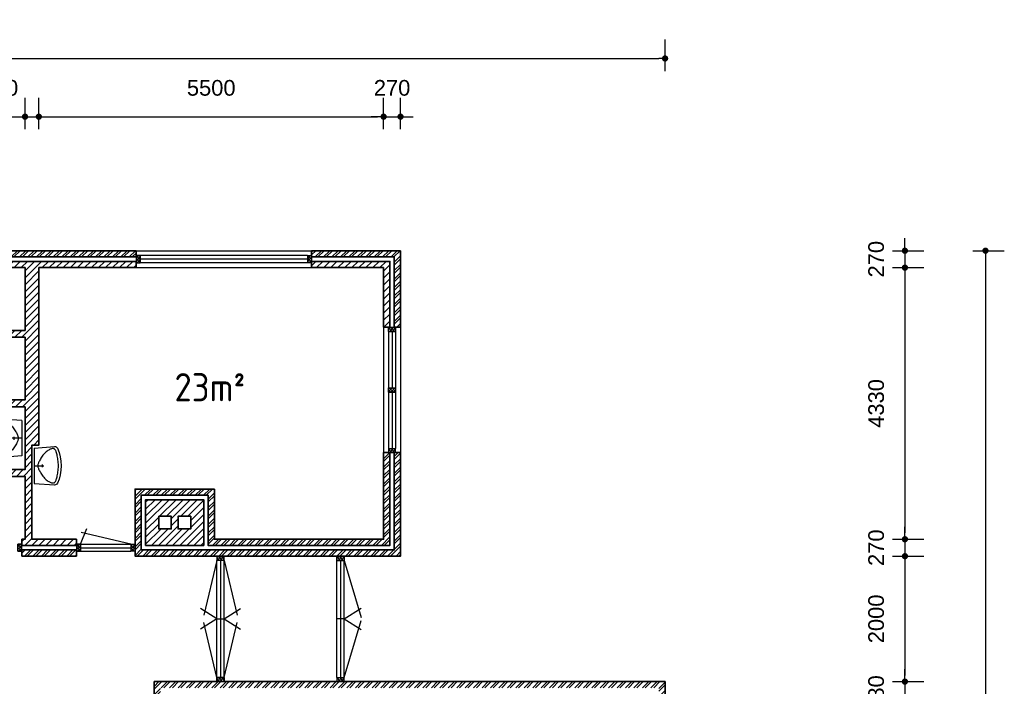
# Model space of a CAD drawing. Header units: millimetres. Extents: x 191 to 145850, y 32 to 50346.
# Tile 6 of 15: x 20575 to 36281, y 19783 to 30411. Entities that reach past the tile are written whole.
import ezdxf

# ---------------------------------------------------------------- set-up
doc = ezdxf.new("R2010")
doc.units = ezdxf.units.MM
for name, color, linetype, lineweight in [('Arceringen', 1, 'Continuous', 13), ('Binnenwand', 2, 'Continuous', 35), ('Buitenwand', 3, 'Continuous', 35), ('Deuren Bi', 1, 'Continuous', 25), ('Kozijn Bi', 1, 'Continuous', 25), ('Kozijn Bu', 5, 'Continuous', 25), ('Maatvoering', 7, 'Continuous', 25)]:
    doc.layers.add(name, color=color, linetype=linetype, lineweight=lineweight)
doc.layers.add('Sanitair', color=7, linetype='Continuous')
doc.styles.add('ISO', font='ISOCP3')
doc.styles.get("Standard").update_dxf_attribs({"font": 'ARIAL.TTF'})
doc.dimstyles.new('Ian1', dxfattribs={"dimscale": 100, "dimtxt": 2.5, "dimasz": 1, "dimexe": 3, "dimexo": 4, "dimgap": 3.3, "dimtad": 1, "dimdec": 0, "dimzin": 1, "dimdsep": 46, "dimtxsty": 'Standard', "dimblk": 'DOT', "dimcen": 1, "dimdle": 1, "dimclrd": 7, "dimclre": 7, "dimclrt": 7, "dimadec": 0, "dimazin": 0, "dimtfac": 1, "dimtdec": 0, "dimtix": 1, "dimtmove": 0, "dimatfit": 3, "dimfxl": 2, "dimfxlon": 1, "dimtolj": 1, "dimtzin": 0, "dimarcsym": 0})

# ---------------------------------------------------------------- blocks, each defined once
blk = doc.blocks.new('$STIJLDR')
at = {"color": 0, "linetype": 'ByBlock'}
for p, q in [((1, 1), (0, 1)), ((0, 1), (0, 0)), ((0, 0), (1, 0)), ((1, 1), (1, 0))]:
    blk.add_line(p, q, dxfattribs=at)
at = {"color": 0, "linetype": 'ByBlock', "flags": 9}
for tag, p in [('ZLR', (0.02, 0.52)), ('ZLL', (0.02, 0.35)), ('KB', (0.02, 0.85)), ('KH', (0.02, 0.68)), ('BL', (0.02, 0.18)), ('NGM', (0.02, 0.01)), ('SPL', (0.51, 0.18)), ('KHD', (0.51, 0.85)), ('KHB', (0.51, 0.68)), ('ODD', (0.51, 0.52)), ('DD', (0.51, 0.35))]:
    blk.add_attdef(tag, p, '', height=0.136, dxfattribs=at)
blk = doc.blocks.new('$STIJL')
at = {"color": 0, "linetype": 'ByBlock'}
for p, q in [((1, 1), (0, 1)), ((0, 1), (0, 0)), ((0, 0), (1, 0)), ((1, 1), (1, 0))]:
    blk.add_line(p, q, dxfattribs=at)
blk = doc.blocks.new('$STIJLKZ')
at = {"color": 0, "linetype": 'ByBlock'}
for p, q in [((1, 1), (0, 1)), ((0, 1), (0, 0)), ((0, 0), (1, 0)), ((1, 1), (1, 0))]:
    blk.add_line(p, q, dxfattribs=at)
at = {"color": 0, "linetype": 'ByBlock', "flags": 9}
for tag, p in [('KB', (0.02, 0.85)), ('KH', (0.02, 0.68)), ('BWH', (0.02, 0.52)), ('NGM', (0.02, 0.35)), ('KHD', (0.02, 0.18)), ('KHB', (0.02, 0.01)), ('VSB', (0.51, 0.18)), ('ATS', (0.51, 0.85)), ('ATD', (0.51, 0.68)), ('SPL', (0.51, 0.52)), ('SP', (0.51, 0.01)), ('RDS', (0.51, 0.35))]:
    blk.add_attdef(tag, p, '', height=0.136, dxfattribs=at)
blk = doc.blocks.new('H741-01-')
at = {"layer": 'Sanitair', "color": 0, "linetype": 'ByBlock'}
for p, q in [((19, -20), (-6, -343)), ((19, -20), (581, -20)), ((277, -149), (323, -149)), ((300, -20), (300, -176)), ((581, -20), (606, -343))]:
    blk.add_line(p, q, dxfattribs=at)
blk.add_lwpolyline([(570, -298), (573, -307), (574, -315), (575, -323), (574, -329), (572, -335), (570, -341), (566, -346), (561, -350), (556, -355), (549, -359), (540, -364), (531, -368), (520, -372), (507, -376), (493, -380), (477, -384), (459, -388), (439, -392), (418, -395), (396, -399), (373, -401), (349, -404), (325, -405), (300, -405), (275, -405), (251, -404), (227, -401), (204, -399), (182, -395), (161, -392), (141, -388), (123, -384), (107, -380), (93, -376), (80, -372), (69, -368), (60, -364), (51, -359), (44, -355), (39, -350), (34, -346), (30, -341), (28, -335), (26, -329), (25, -323), (26, -315), (27, -307), (30, -298), (33, -287), (37, -276), (43, -264), (49, -251), (57, -238), (66, -224), (77, -211), (89, -198), (102, -185), (117, -172), (132, -160), (148, -148), (164, -137), (180, -127), (196, -118), (210, -109), (224, -102), (237, -96), (249, -90), (260, -86), (270, -83), (280, -80), (290, -79), (300, -78), (310, -79), (320, -80), (330, -83), (340, -86), (351, -90), (363, -96), (376, -102), (390, -109), (404, -118), (420, -127), (436, -137), (452, -148), (468, -160), (483, -172), (498, -185), (511, -198), (523, -211), (534, -224), (543, -238), (551, -251), (557, -264), (563, -276), (567, -287)], close=True, dxfattribs=at)
for centre, radius, start, end in [((40, -347), 46.8, 175.4569, 245.3554), ((300, 219), 669, 245.3554, 294.6446), ((560, -347), 46.8, 294.6446, 4.5431)]:
    blk.add_arc(centre, radius, start, end, dxfattribs=at)
blk = doc.blocks.new('_Dot')
at = {"color": 0, "linetype": 'ByBlock', "lineweight": -2}
blk.add_line((-0.5, 0), (-1, 0), dxfattribs=at)
at = {"color": 0, "linetype": 'ByBlock', "const_width": 0.5}
blk.add_lwpolyline([(-0.25, 0, 1), (0.25, 0, 1)], format="xyb", close=True, dxfattribs=at)
blk = doc.blocks.new('*D11')
at = {"layer": 'Defpoints', "color": 0}
for p in [(30870, 29793), (5510, 23058), (30870, 19858)]:
    blk.add_point(p, dxfattribs=at)
at = {"layer": 'Maatvoering', "color": 7, "lineweight": -2}
for p, q in [((5510, 29593), (5510, 30093)), ((30870, 29593), (30870, 30093)), ((5610, 29793), (30770, 29793))]:
    blk.add_line(p, q, dxfattribs=at)
at = {"layer": 'Maatvoering', "color": 7, "lineweight": -2, "xscale": 100, "yscale": 100, "zscale": 100, "rotation": 180}
blk.add_blockref('_Dot', (5510, 29793), dxfattribs=at)
at = {"layer": 'Maatvoering', "color": 7, "lineweight": -2, "xscale": 100, "yscale": 100, "zscale": 100}
blk.add_blockref('_Dot', (30870, 29793), dxfattribs=at)
at = {"layer": 'Maatvoering', "color": 7, "insert": (18190, 30250), "char_height": 250, "attachment_point": 5}
blk.add_mtext('\\A1;25360', dxfattribs=at)
blk = doc.blocks.new('*D20')
at = {"layer": 'Defpoints', "color": 0}
for p in [(20660, 28865), (19860, 24348), (20660, 24348)]:
    blk.add_point(p, dxfattribs=at)
at = {"layer": 'Maatvoering', "color": 7, "lineweight": -2}
for p, q in [((19860, 28665), (19860, 29165)), ((20660, 28665), (20660, 29165)), ((19760, 28865), (19660, 28865)), ((19860, 28865), (20660, 28865)), ((20760, 28865), (20860, 28865))]:
    blk.add_line(p, q, dxfattribs=at)
at = {"layer": 'Maatvoering', "color": 7, "lineweight": -2, "xscale": 100, "yscale": 100, "zscale": 100}
blk.add_blockref('_Dot', (19860, 28865), dxfattribs=at)
at = {"layer": 'Maatvoering', "color": 7, "lineweight": -2, "xscale": 100, "yscale": 100, "zscale": 100, "rotation": 180}
blk.add_blockref('_Dot', (20660, 28865), dxfattribs=at)
at = {"layer": 'Maatvoering', "color": 7, "insert": (20260, 29323), "char_height": 250, "attachment_point": 5}
blk.add_mtext('\\A1;800', dxfattribs=at)
blk = doc.blocks.new('*D21')
at = {"layer": 'Defpoints', "color": 0}
for p in [(26380, 28865), (26380, 25508), (20880, 24348)]:
    blk.add_point(p, dxfattribs=at)
at = {"layer": 'Maatvoering', "color": 7, "lineweight": -2}
for p, q in [((20880, 28665), (20880, 29165)), ((26380, 28665), (26380, 29165)), ((20980, 28865), (26280, 28865))]:
    blk.add_line(p, q, dxfattribs=at)
at = {"layer": 'Maatvoering', "color": 7, "lineweight": -2, "xscale": 100, "yscale": 100, "zscale": 100, "rotation": 180}
blk.add_blockref('_Dot', (20880, 28865), dxfattribs=at)
at = {"layer": 'Maatvoering', "color": 7, "lineweight": -2, "xscale": 100, "yscale": 100, "zscale": 100}
blk.add_blockref('_Dot', (26380, 28865), dxfattribs=at)
at = {"layer": 'Maatvoering', "color": 7, "insert": (23630, 29323), "char_height": 250, "attachment_point": 5}
blk.add_mtext('\\A1;5500', dxfattribs=at)
blk = doc.blocks.new('*D22')
at = {"layer": 'Defpoints', "color": 0}
for p in [(26650, 28865), (26380, 25508), (26650, 25508)]:
    blk.add_point(p, dxfattribs=at)
at = {"layer": 'Maatvoering', "color": 7, "lineweight": -2}
for p, q in [((26380, 28665), (26380, 29165)), ((26650, 28665), (26650, 29165)), ((26280, 28865), (26180, 28865)), ((26380, 28865), (26650, 28865)), ((26750, 28865), (26850, 28865))]:
    blk.add_line(p, q, dxfattribs=at)
at = {"layer": 'Maatvoering', "color": 7, "lineweight": -2, "xscale": 100, "yscale": 100, "zscale": 100}
blk.add_blockref('_Dot', (26380, 28865), dxfattribs=at)
at = {"layer": 'Maatvoering', "color": 7, "lineweight": -2, "xscale": 100, "yscale": 100, "zscale": 100, "rotation": 180}
blk.add_blockref('_Dot', (26650, 28865), dxfattribs=at)
at = {"layer": 'Maatvoering', "color": 7, "insert": (26515, 29323), "char_height": 250, "attachment_point": 5}
blk.add_mtext('\\A1;270', dxfattribs=at)
blk = doc.blocks.new('*D31')
at = {"layer": 'Defpoints', "color": 0}
for p in [(26650, 26728), (20720, 4538), (35981, 4538)]:
    blk.add_point(p, dxfattribs=at)
at = {"layer": 'Maatvoering', "color": 7, "lineweight": -2}
for p, q in [((35781, 26728), (36281, 26728)), ((35981, 26628), (35981, 4638)), ((35781, 4538), (36281, 4538))]:
    blk.add_line(p, q, dxfattribs=at)
at = {"layer": 'Maatvoering', "color": 7, "lineweight": -2, "xscale": 100, "yscale": 100, "zscale": 100}
for p, rotation in [((35981, 26728), 90), ((35981, 4538), 270)]:
    blk.add_blockref('_Dot', p, dxfattribs=dict(at, rotation=rotation))
at = {"layer": 'Maatvoering', "color": 7, "insert": (35524, 15633), "char_height": 250, "attachment_point": 5, "rotation": 90}
blk.add_mtext('\\A1;22190', dxfattribs=at)
blk = doc.blocks.new('*D32')
at = {"layer": 'Defpoints', "color": 0}
for p in [(26650, 26728), (26380, 26458), (34696, 26458)]:
    blk.add_point(p, dxfattribs=at)
at = {"layer": 'Maatvoering', "color": 7, "lineweight": -2}
for p, q in [((34696, 26828), (34696, 26928)), ((34496, 26728), (34996, 26728)), ((34696, 26728), (34696, 26458)), ((34496, 26458), (34996, 26458)), ((34696, 26358), (34696, 26258))]:
    blk.add_line(p, q, dxfattribs=at)
at = {"layer": 'Maatvoering', "color": 7, "lineweight": -2, "xscale": 100, "yscale": 100, "zscale": 100}
for p, rotation in [((34696, 26728), 270), ((34696, 26458), 90)]:
    blk.add_blockref('_Dot', p, dxfattribs=dict(at, rotation=rotation))
at = {"layer": 'Maatvoering', "color": 7, "insert": (34238, 26593), "char_height": 250, "attachment_point": 5, "rotation": 90}
blk.add_mtext('\\A1;270', dxfattribs=at)
blk = doc.blocks.new('*D33')
at = {"layer": 'Defpoints', "color": 0}
for p in [(26380, 26458), (26380, 22128), (34696, 22128)]:
    blk.add_point(p, dxfattribs=at)
at = {"layer": 'Maatvoering', "color": 7, "lineweight": -2}
for p, q in [((34496, 26458), (34996, 26458)), ((34696, 26358), (34696, 22228)), ((34496, 22128), (34996, 22128))]:
    blk.add_line(p, q, dxfattribs=at)
at = {"layer": 'Maatvoering', "color": 7, "lineweight": -2, "xscale": 100, "yscale": 100, "zscale": 100}
for p, rotation in [((34696, 26458), 90), ((34696, 22128), 270)]:
    blk.add_blockref('_Dot', p, dxfattribs=dict(at, rotation=rotation))
at = {"layer": 'Maatvoering', "color": 7, "insert": (34238, 24293), "char_height": 250, "attachment_point": 5, "rotation": 90}
blk.add_mtext('\\A1;4330', dxfattribs=at)
blk = doc.blocks.new('*D34')
at = {"layer": 'Defpoints', "color": 0}
for p in [(26380, 22128), (26380, 21858), (34696, 21858)]:
    blk.add_point(p, dxfattribs=at)
at = {"layer": 'Maatvoering', "color": 7, "lineweight": -2}
for p, q in [((34696, 22228), (34696, 22328)), ((34496, 22128), (34996, 22128)), ((34696, 22128), (34696, 21858)), ((34496, 21858), (34996, 21858)), ((34696, 21758), (34696, 21658))]:
    blk.add_line(p, q, dxfattribs=at)
at = {"layer": 'Maatvoering', "color": 7, "lineweight": -2, "xscale": 100, "yscale": 100, "zscale": 100}
for p, rotation in [((34696, 22128), 270), ((34696, 21858), 90)]:
    blk.add_blockref('_Dot', p, dxfattribs=dict(at, rotation=rotation))
at = {"layer": 'Maatvoering', "color": 7, "insert": (34238, 21993), "char_height": 250, "attachment_point": 5, "rotation": 90}
blk.add_mtext('\\A1;270', dxfattribs=at)
blk = doc.blocks.new('*D35')
at = {"layer": 'Defpoints', "color": 0}
for p in [(26380, 21858), (30870, 19858), (34696, 19858)]:
    blk.add_point(p, dxfattribs=at)
at = {"layer": 'Maatvoering', "color": 7, "lineweight": -2}
for p, q in [((34496, 21858), (34996, 21858)), ((34696, 21758), (34696, 19958)), ((34496, 19858), (34996, 19858))]:
    blk.add_line(p, q, dxfattribs=at)
at = {"layer": 'Maatvoering', "color": 7, "lineweight": -2, "xscale": 100, "yscale": 100, "zscale": 100}
for p, rotation in [((34696, 21858), 90), ((34696, 19858), 270)]:
    blk.add_blockref('_Dot', p, dxfattribs=dict(at, rotation=rotation))
at = {"layer": 'Maatvoering', "color": 7, "insert": (34238, 20858), "char_height": 250, "attachment_point": 5, "rotation": 90}
blk.add_mtext('\\A1;2000', dxfattribs=at)
blk = doc.blocks.new('*D36')
at = {"layer": 'Defpoints', "color": 0}
for p in [(30870, 19858), (30490, 19478), (34696, 19478)]:
    blk.add_point(p, dxfattribs=at)
at = {"layer": 'Maatvoering', "color": 7, "lineweight": -2}
for p, q in [((34696, 19958), (34696, 20058)), ((34496, 19858), (34996, 19858)), ((34696, 19858), (34696, 19478)), ((34496, 19478), (34996, 19478)), ((34696, 19378), (34696, 19278))]:
    blk.add_line(p, q, dxfattribs=at)
at = {"layer": 'Maatvoering', "color": 7, "lineweight": -2, "xscale": 100, "yscale": 100, "zscale": 100}
for p, rotation in [((34696, 19858), 270), ((34696, 19478), 90)]:
    blk.add_blockref('_Dot', p, dxfattribs=dict(at, rotation=rotation))
at = {"layer": 'Maatvoering', "color": 7, "insert": (34238, 19668), "char_height": 250, "attachment_point": 5, "rotation": 90}
blk.add_mtext('\\A1;380', dxfattribs=at)

msp = doc.modelspace()

# ---------------------------------------------------------------- hatches: boundary and pattern name
at = {"layer": 'Arceringen'}
h = msp.add_hatch(dxfattribs=at)
h.set_pattern_fill('ANSI32', color=256, scale=10, style=0)
h.set_pattern_definition([(45, (17957.07, 21858.39), (-67.3519, 67.3519), []), (45, (18001.97, 21858.39), (-67.3519, 67.3519), [])])
h.paths.add_polyline_path([(18633.1, 26728.4), (17957.1, 26728.4), (17957.1, 26628.4), (18633.1, 26628.4)])
h.paths.add_polyline_path([(18450.1, 21958.4), (18140.1, 21958.4), (18140.1, 21858.4), (18450.1, 21858.4)])
h.paths.add_polyline_path([(19910.1, 21958.4), (19750.1, 21958.4), (19750.1, 21936.4), (19750.1, 21858.4), (19910.1, 21858.4)])
h.paths.add_polyline_path([(21480.1, 21958.4), (20610.1, 21958.4), (20610.1, 21858.4), (21480.1, 21858.4)])
h.paths.add_polyline_path([(26650.1, 23508.4), (26550.1, 23508.4), (26550.1, 21958.4), (22514.1, 21958.4), (22514.1, 22828.4), (23580.1, 22828.4), (23580.1, 22028.4), (26480.1, 22028.4), (26480.1, 23508.4), (26380.1, 23508.4), (26380.1, 22128.4), (23680.1, 22128.4), (23680.1, 22928.4), (22414.1, 22928.4), (22414.1, 21858.4), (26650.1, 21858.4)])
h.paths.add_polyline_path([(26650.1, 26728.4), (25230.1, 26728.4), (25230.1, 26628.4), (26550.1, 26628.4), (26550.1, 25508.4), (26650.1, 25508.4)])
h.paths.add_polyline_path([(22430.1, 26728.4), (19467.1, 26728.4), (19467.1, 26628.4), (22430.1, 26628.4)])
h = msp.add_hatch(dxfattribs=at)
h.set_pattern_fill('ANSI31', color=256, scale=25, style=0)
h.set_pattern_definition([(45, (15830.07, 22028.395), (-56.1266, 56.1266), [])])
h.paths.add_polyline_path([(17123.1, 26558.4), (15830.1, 26558.4), (15830.1, 22028.4), (16840.1, 22028.4), (16840.1, 22883.7), (16730.1, 22883.7), (16730.1, 22128.4), (15930.1, 22128.4), (15930.1, 24238.4), (16730.1, 24238.4), (16730.1, 23817.7), (16840.1, 23817.7), (16840.1, 24238.4), (17140, 24238.4), (17140, 24348.4), (15930.1, 24348.4), (15930.1, 26458.4), (17123.1, 26458.4)])
h.paths.add_polyline_path([(18350.1, 26458.4), (18633.1, 26458.4), (18633.1, 26558.4), (17957.1, 26558.4), (17957.1, 26458.4), (18240.1, 26458.4), (18240.1, 22128.4), (18140.1, 22128.4), (18140.1, 22028.4), (18450.1, 22028.4), (18450.1, 22050.4), (18450.1, 22128.4), (18350.1, 22128.4)])
h.paths.add_polyline_path([(18240.1, 24348.4), (18074, 24348.4), (18074, 24238.4), (18240.1, 24238.4)], flags=17)
h.paths.add_polyline_path([(22430.1, 26558.4), (19467.1, 26558.4), (19467.1, 26458.4), (19750.1, 26458.4), (19750.1, 26413.4), (19860.1, 26413.4), (19860.1, 26458.4), (20660.1, 26458.4), (20660.1, 25458.4), (19860.1, 25458.4), (19860.1, 25503.4), (19750.1, 25503.4), (19750.1, 25303.4), (19860.1, 25303.4), (19860.1, 25348.4), (20660.1, 25348.4), (20660.1, 24348.4), (19860.1, 24348.4), (19860.1, 24393.4), (19750.1, 24393.4), (19750.1, 24193.4), (19860.1, 24193.4), (19860.1, 24238.4), (20660.1, 24238.4), (20660.1, 23238.4), (19860.1, 23238.4), (19860.1, 23283.4), (19750.1, 23283.4), (19750.1, 22028.4), (19910.1, 22028.4), (19910.1, 22128.4), (19860.1, 22128.4), (19860.1, 23128.4), (20660.1, 23128.4), (20660.1, 22128.4), (20610.1, 22128.4), (20610.1, 22028.4), (21480.1, 22028.4), (21480.1, 22128.4), (20770.1, 22128.4), (20770.1, 23628.4), (20880.1, 23628.4), (20880.1, 26458.4), (22430.1, 26458.4)])
h.paths.add_polyline_path([(23510.1, 22758.4), (22584.1, 22758.4), (22584.1, 22028.4), (23510.1, 22028.4)])
h.paths.add_polyline_path([(23102.1, 22293.4), (23102.1, 22493.4), (23302.1, 22493.4), (23302.1, 22293.4)], flags=16)
h.paths.add_polyline_path([(22992.1, 22293.4), (22792.1, 22293.4), (22792.1, 22493.4), (22992.1, 22493.4)], flags=16)
h.paths.add_polyline_path([(26480.1, 26558.4), (25230.1, 26558.4), (25230.1, 26458.4), (26380.1, 26458.4), (26380.1, 25508.4), (26480.1, 25508.4)])
h = msp.add_hatch(dxfattribs=at)
h.set_pattern_fill('ANSI37', color=256, scale=10, style=0)
h.set_pattern_definition([(45, (18450.07, 21936.395), (-22.45064, 22.45064), []), (135, (18450.07, 21936.395), (-22.45064, -22.45064), [])])
h.paths.add_polyline_path([(18700.1, 26650.4), (18633.1, 26650.4), (18633.1, 26628.4), (18633.1, 26536.4), (18700.1, 26536.4)])
h.paths.add_polyline_path([(19467.1, 26650.4), (19400.1, 26650.4), (19400.1, 26536.4), (19467.1, 26536.4), (19467.1, 26558.4)])
h.paths.add_polyline_path([(19862.1, 26413.4), (19748.1, 26413.4), (19748.1, 26346.4), (19862.1, 26346.4)])
h.paths.add_polyline_path([(19862.1, 25570.4), (19748.1, 25570.4), (19748.1, 25503.4), (19862.1, 25503.4)])
h.paths.add_polyline_path([(19862.1, 25303.4), (19748.1, 25303.4), (19748.1, 25236.4), (19862.1, 25236.4)])
h.paths.add_polyline_path([(19862.1, 24460.4), (19748.1, 24460.4), (19748.1, 24393.4), (19862.1, 24393.4)])
h.paths.add_polyline_path([(19862.1, 24193.4), (19748.1, 24193.4), (19748.1, 24126.4), (19862.1, 24126.4)])
h.paths.add_polyline_path([(19862.1, 23350.4), (19748.1, 23350.4), (19748.1, 23283.4), (19862.1, 23283.4)])
h.paths.add_polyline_path([(18517.1, 22050.4), (18450.1, 22050.4), (18450.1, 21936.4), (18517.1, 21936.4)])
h.paths.add_polyline_path([(19384.1, 22050.4), (19317.1, 22050.4), (19317.1, 21936.4), (19384.1, 21936.4)])
h.paths.add_polyline_path([(19750.1, 22050.4), (19683.1, 22050.4), (19683.1, 21936.4), (19750.1, 21936.4)])
h.paths.add_polyline_path([(19977.1, 22050.4), (19910.1, 22050.4), (19910.1, 22028.4), (19910.1, 21936.4), (19977.1, 21936.4)])
h.paths.add_polyline_path([(20610.1, 22050.4), (20543.1, 22050.4), (20543.1, 21936.4), (20610.1, 21936.4), (20610.1, 21958.4)])
h.paths.add_polyline_path([(21547.1, 22050.4), (21480.1, 22050.4), (21480.1, 22028.4), (21480.1, 21936.4), (21547.1, 21936.4)])
h.paths.add_polyline_path([(22414.1, 22050.4), (22347.1, 22050.4), (22347.1, 21936.4), (22414.1, 21936.4)])
h = msp.add_hatch(dxfattribs=at)
h.set_pattern_fill('ANSI37', color=256, scale=10, style=0)
h.set_pattern_definition([(45, (22430.07, 23508.395), (-22.45064, 22.45064), []), (135, (22430.07, 23508.395), (-22.45064, -22.45064), [])])
h.paths.add_polyline_path([(22497.1, 26650.4), (22430.1, 26650.4), (22430.1, 26628.4), (22430.1, 26536.4), (22497.1, 26536.4)])
h.paths.add_polyline_path([(25230.1, 26650.4), (25163.1, 26650.4), (25163.1, 26536.4), (25230.1, 26536.4), (25230.1, 26558.4)])
h.paths.add_polyline_path([(26572.1, 25508.4), (26550.1, 25508.4), (26458.1, 25508.4), (26458.1, 25441.4), (26572.1, 25441.4)])
h.paths.add_polyline_path([(26572.1, 24541.9), (26458.1, 24541.9), (26458.1, 24474.9), (26572.1, 24474.9)])
h.paths.add_polyline_path([(26572.1, 23575.4), (26458.1, 23575.4), (26458.1, 23508.4), (26480.1, 23508.4), (26572.1, 23508.4)])
h = msp.add_hatch(dxfattribs=at)
h.set_pattern_fill('ANSI37', color=256, scale=10, style=0)
h.set_pattern_definition([(45, (23720.07, 19858.395), (-22.45064, 22.45064), []), (135, (23720.07, 19858.395), (-22.45064, -22.45064), [])])
h.paths.add_polyline_path([(25750.1, 21858.4), (25636.1, 21858.4), (25636.1, 21791.4), (25750.1, 21791.4)])
h.paths.add_polyline_path([(25750.1, 19925.4), (25636.1, 19925.4), (25636.1, 19858.4), (25750.1, 19858.4)])
h.paths.add_polyline_path([(23834.1, 19925.4), (23720.1, 19925.4), (23720.1, 19858.4), (23834.1, 19858.4)])
h.paths.add_polyline_path([(23834.1, 21858.4), (23720.1, 21858.4), (23720.1, 21791.4), (23834.1, 21791.4)])
h = msp.add_hatch(dxfattribs=at)
h.set_pattern_fill('ANSI32', color=256, scale=10, style=0)
h.set_pattern_definition([(45, (12460.07, 4538.39), (-67.35192, 67.35192), []), (45, (12504.97, 4538.39), (-67.35192, 67.35192), [])])
h.paths.add_polyline_path([(12560.1, 5816.1), (12460.1, 5816.1), (12460.1, 4538.4), (12840.1, 4538.4), (12840.1, 4638.4), (12560.1, 4638.4)])
h.paths.add_polyline_path([(12560.1, 12698.4), (13280.1, 12698.4), (13280.1, 12738.4), (13280.1, 12798.4), (12460.1, 12798.4), (12460.1, 11914.8), (12560.1, 11914.8)])
h.paths.add_polyline_path([(20720.1, 12418.4), (20620.1, 12418.4), (20620.1, 8418.4), (20720.1, 8418.4)])
h.paths.add_polyline_path([(20720.1, 4918.4), (20620.1, 4918.4), (20620.1, 4638.4), (18256.1, 4638.4), (18256.1, 4538.4), (20720.1, 4538.4)])
h.paths.add_polyline_path([(22990.1, 11698.4), (22820.1, 11698.4), (22820.1, 13093.5), (22720.1, 13093.5), (22720.1, 11598.4), (22990.1, 11598.4)])
h.paths.add_polyline_path([(30870.1, 11978.4), (30770.1, 11978.4), (30770.1, 11698.4), (28406.1, 11698.4), (28406.1, 11598.4), (30870.1, 11598.4)])
h.paths.add_polyline_path([(30870.1, 19858.4), (22720.1, 19858.4), (22720.1, 14227.5), (22820.1, 14227.5), (22820.1, 19758.4), (30770.1, 19758.4), (30770.1, 15478.4), (30870.1, 15478.4)])

# ---------------------------------------------------------------- linework, layer by layer
at = {"layer": 'Binnenwand'}
for points in [[(19467.1, 26558.4), (22430.1, 26558.4), (22430.1, 26458.4), (20880.1, 26458.4), (20880.1, 23628.4), (20770.1, 23628.4), (20770.1, 22128.4), (21480.1, 22128.4), (21480.1, 22028.4), (20610.1, 22028.4), (20610.1, 22128.4), (20660.1, 22128.4), (20660.1, 23128.4), (19860.1, 23128.4)], [(19860.1, 25458.4), (20660.1, 25458.4), (20660.1, 26458.4), (19860.1, 26458.4)], [(19860.1, 24348.4), (20660.1, 24348.4), (20660.1, 25348.4), (19860.1, 25348.4)], [(19860.1, 23238.4), (20660.1, 23238.4), (20660.1, 24238.4), (19860.1, 24238.4)]]:
    msp.add_lwpolyline(points, dxfattribs=at)
for points in [[(26380.1, 26458.4), (25230.1, 26458.4), (25230.1, 26558.4), (26480.1, 26558.4), (26480.1, 25508.4), (26380.1, 25508.4)], [(22584.1, 22028.4), (23510.1, 22028.4), (23510.1, 22758.4), (22584.1, 22758.4)], [(22792.1, 22493.4), (22792.1, 22293.4), (22992.1, 22293.4), (22992.1, 22493.4)], [(23302.1, 22493.4), (23302.1, 22293.4), (23102.1, 22293.4), (23102.1, 22493.4)]]:
    msp.add_lwpolyline(points, close=True, dxfattribs=at)
at = {"layer": 'Buitenwand'}
for p, q in [((22720.1, 14227.5), (22720.1, 19858.4)), ((22720.1, 19858.4), (30870.1, 19858.4)), ((30870.1, 19858.4), (30870.1, 15478.4))]:
    msp.add_line(p, q, dxfattribs=at)
for points in [[(19467.1, 26628.4), (19467.1, 26728.4), (22430.1, 26728.4), (22430.1, 26628.4)], [(26650.1, 26728.4), (25230.1, 26728.4), (25230.1, 26628.4), (26550.1, 26628.4), (26550.1, 25508.4), (26650.1, 25508.4)], [(23680.1, 22928.4), (23680.1, 22128.4), (26380.1, 22128.4), (26380.1, 23508.4), (26480.1, 23508.4), (26480.1, 22028.4), (23580.1, 22028.4), (23580.1, 22828.4), (22514.1, 22828.4), (22514.1, 21958.4), (26550.1, 21958.4), (26550.1, 23508.4), (26650.1, 23508.4), (26650.1, 21858.4), (22414.1, 21858.4), (22414.1, 22928.4)], [(21480.1, 21858.4), (20610.1, 21858.4), (20610.1, 21958.4), (21480.1, 21958.4)]]:
    msp.add_lwpolyline(points, close=True, dxfattribs=at)
at = {"layer": 'Deuren Bi'}
for p, q in [((21547.1, 22050.4), (21647, 22300.1)), ((22347.1, 22050.4), (21555.5, 22237.3)), ((23720.1, 21791.4), (23511, 20916.7)), ((23834.1, 21791.4), (24043.2, 20916.7)), ((23720.1, 20858.4), (23458.7, 21021.1)), ((23834.1, 20858.4), (24095.4, 21021.1)), ((23720.1, 20858.4), (23458.7, 20695.7)), ((23720.1, 19925.4), (23511, 20800.1)), ((23720.1, 20858.4), (23834.1, 20858.4)), ((23834.1, 20858.4), (24095.4, 20695.7)), ((23834.1, 19925.4), (24043.2, 20800.1))]:
    msp.add_line(p, q, dxfattribs=at)
at = {"layer": 'Kozijn Bi'}
for p, q in [((21547.1, 22050.4), (22347.1, 22050.4)), ((21547.1, 21993.4), (22347.1, 21993.4)), ((21547.1, 21936.4), (22347.1, 21936.4)), ((23720.1, 19925.4), (23720.1, 21791.4)), ((23777.1, 21791.4), (23777.1, 19925.4)), ((23834.1, 19925.4), (23834.1, 21791.4))]:
    msp.add_line(p, q, dxfattribs=at)
at = {"layer": 'Kozijn Bu'}
for p, q in [((22430.1, 26728.4), (25230.1, 26728.4)), ((25163.1, 26650.4), (22497.1, 26650.4)), ((25163.1, 26593.4), (22497.1, 26593.4)), ((22430.1, 26458.4), (22430.1, 26536.4)), ((22430.1, 26458.4), (25230.1, 26458.4)), ((25163.1, 26536.4), (22497.1, 26536.4)), ((25230.1, 26458.4), (25230.1, 26536.4)), ((26380.1, 25508.4), (26380.1, 23508.4)), ((26380.1, 25508.4), (26458.1, 25508.4)), ((26650.1, 25508.4), (26650.1, 23508.4)), ((26458.1, 25441.4), (26458.1, 24541.9)), ((26515.1, 25441.4), (26515.1, 24541.9)), ((26572.1, 25441.4), (26572.1, 24541.9)), ((26458.1, 24474.9), (26458.1, 23575.4)), ((26515.1, 24474.9), (26515.1, 23575.4)), ((26572.1, 24474.9), (26572.1, 23575.4)), ((26380.1, 23508.4), (26458.1, 23508.4)), ((25636.1, 19925.4), (25636.1, 21791.4)), ((25693.1, 21791.4), (25693.1, 19925.4)), ((25750.1, 19925.4), (25750.1, 21791.4)), ((25750.1, 21791.4), (26022.7, 20882.5)), ((25750.1, 20858.4), (26022.7, 21027)), ((25750.1, 20858.4), (25636.1, 20858.4)), ((25750.1, 20858.4), (26022.7, 20689.8)), ((25750.1, 19925.4), (26022.7, 20834.3))]:
    msp.add_line(p, q, dxfattribs=at)

# ---------------------------------------------------------------- block references
at = {"layer": 'Kozijn Bi', "yscale": 114, "zscale": 2087}
for name, p, xscale, rotation in [('$STIJLDR', (20610.1, 22050.4), 67, 180), ('$STIJL', (23720.1, 21858.4), 67, 270), ('$STIJLDR', (23720.1, 19858.4), -67, 270)]:
    msp.add_blockref(name, p, dxfattribs=dict(at, xscale=xscale, rotation=rotation))
for name, p, xscale in [('$STIJLDR', (21480.1, 21936.4), 67), ('$STIJL', (22414.1, 21936.4), -67)]:
    msp.add_blockref(name, p, dxfattribs=dict(at, xscale=xscale))
at = {"layer": 'Kozijn Bu', "yscale": 114, "zscale": 1000}
for name, p, xscale in [('$STIJLKZ', (22430.1, 26536.4), 67), ('$STIJL', (25230.1, 26536.4), -67)]:
    msp.add_blockref(name, p, dxfattribs=dict(at, xscale=xscale))
at = {"layer": 'Kozijn Bu', "yscale": 114, "rotation": 90}
for name, p, xscale, zscale in [('$STIJL', (26572.1, 25508.4), -67, 1000), ('$STIJL', (26572.1, 24541.9), -67, 1000), ('$STIJLKZ', (26572.1, 23508.4), 67, 1000), ('$STIJL', (25750.1, 21858.4), -67, 2087), ('$STIJLDR', (25750.1, 19858.4), 67, 2087)]:
    msp.add_blockref(name, p, dxfattribs=dict(at, xscale=xscale, zscale=zscale))
at = {"layer": 'Sanitair', "rotation": 270}
msp.add_blockref('H741-01-', (20630.1, 24038.4), dxfattribs=at)
at = {"layer": 'Sanitair', "xscale": -1, "rotation": 90}
msp.add_blockref('H741-01-', (20786.3, 23599.2), dxfattribs=at)

# ---------------------------------------------------------------- texts
at = {"layer": 'Maatvoering', "insert": (23043.2, 24776.2), "char_height": 450, "width": 2236.597, "attachment_point": 1, "style": 'ISO'}
msp.add_mtext('23m²', dxfattribs=at)

# ---------------------------------------------------------------- dimensions: what is measured, and where the dimension line sits
at = {"layer": 'Maatvoering'}
dim = msp.add_linear_dim(base=(30870.1, 29792.7), p1=(5510.1, 23058.4), p2=(30870.1, 19858.4), dimstyle='Ian1', dxfattribs=at)
dim.commit()
dim.dimension.update_dxf_attribs({"geometry": '*D11', "text_midpoint": (18190.1, 30250.4)})
for base, p1, p2, picture, middle in [((20660.1, 28865.4), (19860.1, 24348.4), (20660.1, 24348.4), '*D20', (20260.1, 29323)), ((26380.1, 28865.4), (20880.1, 24348.4), (26380.1, 25508.4), '*D21', (23630.1, 29323)), ((26650.1, 28865.4), (26380.1, 25508.4), (26650.1, 25508.4), '*D22', (26515.1, 29323))]:
    dim = msp.add_linear_dim(base=base, p1=p1, p2=p2, dimstyle='Ian1', override={"dimtmove": 1}, dxfattribs=at)
    dim.commit()
    dim.dimension.update_dxf_attribs({"geometry": picture, "text_midpoint": middle})
for base, p2, picture, middle in [((34695.9, 26458.4), (26380.1, 26458.4), '*D32', (34238.3, 26593.4)), ((35981.4, 4538.4), (20720.1, 4538.4), '*D31', (35523.8, 15633.4))]:
    dim = msp.add_linear_dim(base=base, p1=(26650.1, 26728.4), p2=p2, angle=90, dimstyle='Ian1', dxfattribs=at)
    dim.commit()
    dim.dimension.update_dxf_attribs({"geometry": picture, "text_midpoint": middle})
for base, p1, p2, picture, middle in [((34695.9, 22128.4), (26380.1, 26458.4), (26380.1, 22128.4), '*D33', (34238.2, 24293.4)), ((34695.9, 21858.4), (26380.1, 22128.4), (26380.1, 21858.4), '*D34', (34238.3, 21993.4)), ((34695.9, 19858.4), (26380.1, 21858.4), (30870.1, 19858.4), '*D35', (34238.3, 20858.4)), ((34695.9, 19478.4), (30870.1, 19858.4), (30490.1, 19478.4), '*D36', (34238.2, 19668.4))]:
    dim = msp.add_linear_dim(base=base, p1=p1, p2=p2, angle=90, dimstyle='Ian1', override={"dimtmove": 1}, dxfattribs=at)
    dim.commit()
    dim.dimension.update_dxf_attribs({"geometry": picture, "text_midpoint": middle})

doc.saveas('drawing.dxf')
